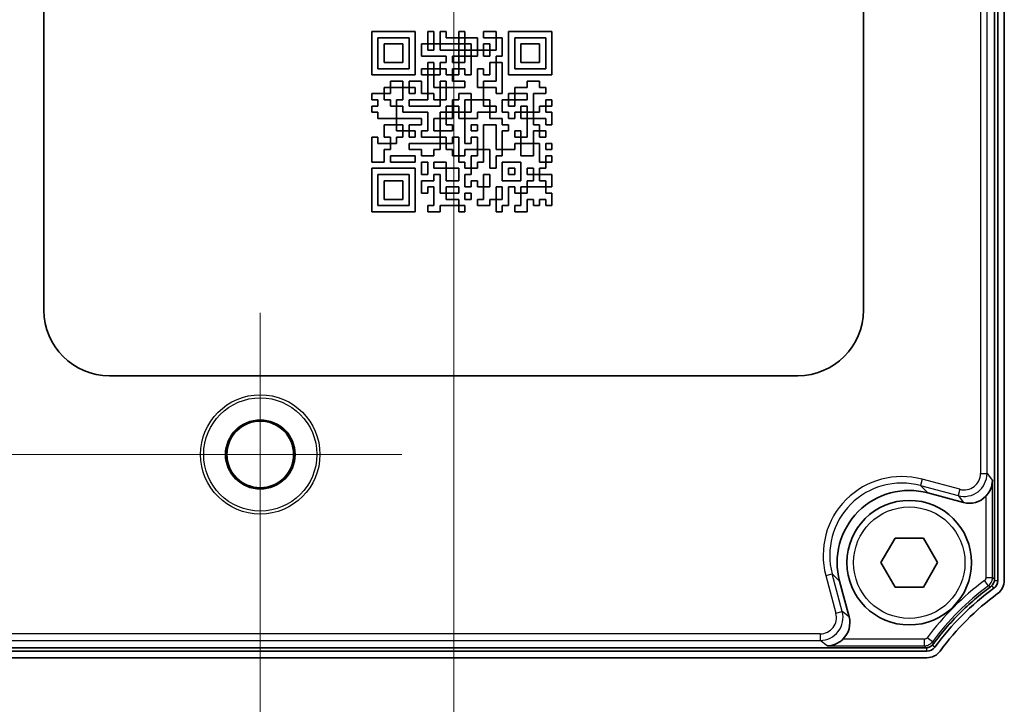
# Model space of a CAD drawing. Header units: millimetres. Extents: x 0 to 420, y 0 to 297.
# Tile 10 of 33: x 170 to 200, y 119 to 140. Entities that reach past the tile are written whole.
import ezdxf

# ---------------------------------------------------------------- set-up
doc = ezdxf.new("R2010")
doc.units = ezdxf.units.MM
for name, color, linetype, lineweight in [('Bemaßung (ISO)', 7, 'Continuous', 18), ('Mittelpunktmarkierung (ISO)', 7, 'Continuous', 18), ('Sichtbar (ISO)', 7, 'Continuous', 35), ('Sichtbar schmal (ISO)', 7, 'Continuous', 25)]:
    doc.layers.add(name, color=color, linetype=linetype, lineweight=lineweight)
doc.styles.add('Notiztext (DIN)', font='isocpeur.ttf')
doc.dimstyles.new('Standard (DIN)', dxfattribs={"dimtxt": 3.5, "dimasz": 2.5, "dimexe": 1, "dimexo": 0, "dimgap": 0.7, "dimtad": 1, "dimtoh": 1, "dimrnd": 1e-08, "dimtxsty": 'Notiztext (DIN)', "dimcen": 0.09, "dimdle": 10, "dimclrd": 256, "dimclre": 256, "dimclrt": 256, "dimazin": 2, "dimtfac": 0.514286, "dimtdec": 4, "dimtmove": 0, "dimatfit": 3, "dimfxl": 1, "dimtolj": 1, "dimlwd": -1, "dimlwe": -1, "dimarcsym": 0})

# ---------------------------------------------------------------- blocks, each defined once
blk = doc.blocks.new('*D27')
at = {"layer": 'Bemaßung (ISO)', "transparency": 16777216}
for p, q in [((129.447, 129.373), (129.447, 131.873)), ((177.676, 126.873), (128.447, 126.873)), ((129.447, 126.873), (129.447, 120.673)), ((146.735, 120.673), (128.447, 120.673)), ((129.447, 118.173), (129.447, 94.829))]:
    blk.add_line(p, q, dxfattribs=at)
for points in [[(129.031, 129.373), (129.864, 129.373), (129.447, 126.873)], [(129.031, 118.173), (129.864, 118.173), (129.447, 120.673)]]:
    blk.add_solid(points, dxfattribs=at)
at = {"layer": 'Defpoints', "color": 0, "transparency": 16777216}
for p in [(129.447, 126.873), (177.676, 126.873), (146.735, 120.673)]:
    blk.add_point(p, dxfattribs=at)
at = {"layer": 'Bemaßung (ISO)', "transparency": 16777216, "insert": (124.547, 95.529), "char_height": 3.5, "attachment_point": 1, "rotation": 90, "style": 'Notiztext (DIN)'}
blk.add_mtext('\\A1;6,2', dxfattribs=at)
blk = doc.blocks.new('*D33')
at = {"layer": 'Bemaßung (ISO)', "transparency": 16777216}
for p, q in [((183.576, 172.373), (80.447, 172.373)), ((81.447, 123.173), (81.447, 169.873)), ((146.735, 120.673), (80.447, 120.673))]:
    blk.add_line(p, q, dxfattribs=at)
for points in [[(81.031, 169.873), (81.864, 169.873), (81.447, 172.373)], [(81.031, 123.173), (81.864, 123.173), (81.447, 120.673)]]:
    blk.add_solid(points, dxfattribs=at)
at = {"layer": 'Defpoints', "color": 0, "transparency": 16777216}
for p in [(81.447, 172.373), (183.576, 172.373), (146.735, 120.673)]:
    blk.add_point(p, dxfattribs=at)
at = {"layer": 'Bemaßung (ISO)', "transparency": 16777216, "insert": (76.547, 142.926), "char_height": 3.5, "attachment_point": 1, "rotation": 90, "style": 'Notiztext (DIN)'}
blk.add_mtext('\\A1;51,7', dxfattribs=at)
blk = doc.blocks.new('*D37')
at = {"layer": 'Bemaßung (ISO)', "transparency": 16777216}
for p, q in [((177.676, 126.873), (177.676, 85.373)), ((144.376, 123.033), (144.376, 85.373)), ((146.876, 86.373), (175.176, 86.373))]:
    blk.add_line(p, q, dxfattribs=at)
for points in [[(146.876, 86.79), (146.876, 85.957), (144.376, 86.373)], [(175.176, 86.79), (175.176, 85.957), (177.676, 86.373)]]:
    blk.add_solid(points, dxfattribs=at)
at = {"layer": 'Defpoints', "color": 0, "transparency": 16777216}
for p in [(177.676, 126.873), (144.376, 123.033), (177.676, 86.373)]:
    blk.add_point(p, dxfattribs=at)
at = {"layer": 'Bemaßung (ISO)', "transparency": 16777216, "insert": (157.088, 91.273), "char_height": 3.5, "attachment_point": 1, "style": 'Notiztext (DIN)'}
blk.add_mtext('\\A1;33,3', dxfattribs=at)
blk = doc.blocks.new('*D38')
at = {"layer": 'Bemaßung (ISO)', "transparency": 16777216}
for p, q in [((183.576, 172.373), (183.576, 77.373)), ((144.376, 123.033), (144.376, 77.373)), ((146.876, 78.373), (181.076, 78.373))]:
    blk.add_line(p, q, dxfattribs=at)
for points in [[(146.876, 78.79), (146.876, 77.957), (144.376, 78.373)], [(181.076, 78.79), (181.076, 77.957), (183.576, 78.373)]]:
    blk.add_solid(points, dxfattribs=at)
at = {"layer": 'Defpoints', "color": 0, "transparency": 16777216}
for p in [(183.576, 172.373), (144.376, 123.033), (183.576, 78.373)]:
    blk.add_point(p, dxfattribs=at)
at = {"layer": 'Bemaßung (ISO)', "transparency": 16777216, "insert": (160.038, 83.273), "char_height": 3.5, "attachment_point": 1, "style": 'Notiztext (DIN)'}
blk.add_mtext('\\A1;39,2', dxfattribs=at)

msp = doc.modelspace()

# ---------------------------------------------------------------- linework, layer by layer
at = {"layer": 'Mittelpunktmarkierung (ISO)', "linetype": 'Continuous'}
for p, q in [((177.6757, 131.1933), (177.6757, 122.5532)), ((181.9957, 126.8733), (173.3556, 126.8733))]:
    msp.add_line(p, q, dxfattribs=at)
at = {"layer": 'Sichtbar (ISO)'}
for p, q in [((200.1757, 180.314), (200.1757, 123.0325)), ((200.3757, 123.0325), (200.3757, 180.314)), ((171.0757, 131.2733), (171.0757, 152.2733)), ((196.0757, 152.2733), (196.0757, 131.2733)), ((181.0757, 139.7733), (182.4033, 139.7733)), ((181.0757, 138.4457), (181.0757, 139.7733)), ((182.4033, 139.7733), (182.4033, 138.4457)), ((182.7826, 139.3939), (182.7826, 139.7733)), ((182.7826, 139.7733), (182.9722, 139.7733)), ((182.9722, 139.7733), (182.9722, 139.3939)), ((183.1619, 139.7733), (183.3515, 139.7733)), ((183.1619, 139.3939), (183.1619, 139.7733)), ((183.3515, 139.7733), (183.3515, 139.5836)), ((183.7308, 139.7733), (183.9205, 139.7733)), ((183.7308, 139.5836), (183.7308, 139.7733)), ((183.9205, 139.7733), (183.9205, 139.5836)), ((184.4895, 139.5836), (184.4895, 139.7733)), ((184.4895, 139.7733), (184.8688, 139.7733)), ((184.8688, 139.7733), (184.8688, 139.5836)), ((185.2481, 138.4457), (185.2481, 139.7733)), ((185.2481, 139.7733), (186.5757, 139.7733)), ((186.5757, 139.7733), (186.5757, 138.4457)), ((181.2653, 139.5836), (181.2653, 138.6353)), ((182.2136, 139.5836), (181.2653, 139.5836)), ((181.455, 139.3939), (182.0239, 139.3939)), ((181.455, 138.825), (181.455, 139.3939)), ((182.0239, 139.3939), (182.0239, 138.825)), ((182.2136, 138.6353), (182.2136, 139.5836)), ((182.5929, 139.0146), (182.5929, 139.3939)), ((182.5929, 139.3939), (182.7826, 139.3939)), ((182.7826, 139.3939), (182.7826, 139.2043)), ((182.9722, 139.3939), (182.7826, 139.3939)), ((182.9722, 139.2043), (182.9722, 139.3939)), ((182.9722, 139.3939), (183.1619, 139.3939)), ((183.1619, 139.3939), (183.1619, 139.2043)), ((183.7308, 139.3939), (183.1619, 139.3939)), ((183.3515, 139.5836), (183.7308, 139.5836)), ((183.7308, 139.5836), (183.7308, 139.3939)), ((183.9205, 139.5836), (183.7308, 139.5836)), ((183.7308, 139.3939), (183.9205, 139.3939)), ((183.7308, 139.2043), (183.7308, 139.3939)), ((183.9205, 139.3939), (183.9205, 139.5836)), ((183.9205, 139.5836), (184.2998, 139.5836)), ((184.1102, 139.3939), (183.9205, 139.3939)), ((183.9205, 139.3939), (183.9205, 139.2043)), ((184.1102, 139.2043), (184.1102, 139.3939)), ((184.2998, 139.5836), (184.2998, 139.2043)), ((184.8688, 139.5836), (184.4895, 139.5836)), ((184.4895, 139.2043), (184.4895, 139.3939)), ((184.4895, 139.3939), (184.6791, 139.3939)), ((184.6791, 139.3939), (184.6791, 139.2043)), ((184.8688, 139.2043), (184.8688, 139.5836)), ((184.8688, 139.5836), (185.0584, 139.5836)), ((185.0584, 139.5836), (185.0584, 139.0146)), ((186.386, 139.5836), (185.4377, 139.5836)), ((185.4377, 139.5836), (185.4377, 138.6353)), ((185.6274, 138.825), (185.6274, 139.3939)), ((185.6274, 139.3939), (186.1964, 139.3939)), ((186.1964, 139.3939), (186.1964, 138.825)), ((186.386, 138.6353), (186.386, 139.5836)), ((182.7826, 139.2043), (182.9722, 139.2043)), ((183.1619, 139.2043), (183.7308, 139.2043)), ((183.9205, 139.2043), (183.7308, 139.2043)), ((183.7308, 139.2043), (183.7308, 139.0146)), ((183.9205, 139.0146), (183.9205, 139.2043)), ((183.9205, 139.2043), (184.1102, 139.2043)), ((184.1102, 139.2043), (184.1102, 139.0146)), ((184.2998, 139.2043), (184.1102, 139.2043)), ((184.2998, 139.0146), (184.2998, 139.2043)), ((184.2998, 139.2043), (184.4895, 139.2043)), ((184.4895, 139.2043), (184.4895, 139.0146)), ((184.6791, 139.2043), (184.4895, 139.2043)), ((184.6791, 139.0146), (184.6791, 139.2043)), ((184.6791, 139.2043), (184.8688, 139.2043)), ((182.0239, 138.825), (181.455, 138.825)), ((183.3515, 139.0146), (182.5929, 139.0146)), ((182.7826, 138.825), (182.9722, 138.825)), ((182.7826, 138.6353), (182.7826, 138.825)), ((182.9722, 138.825), (182.9722, 138.6353)), ((183.1619, 138.825), (183.3515, 138.825)), ((183.1619, 138.6353), (183.1619, 138.825)), ((183.3515, 138.825), (183.3515, 139.0146)), ((183.7308, 139.0146), (183.5412, 139.0146)), ((183.5412, 139.0146), (183.5412, 138.825)), ((183.5412, 138.825), (183.7308, 138.825)), ((183.7308, 139.0146), (183.9205, 139.0146)), ((183.7308, 138.825), (183.7308, 139.0146)), ((183.7308, 138.825), (183.7308, 138.6353)), ((183.9205, 138.825), (183.7308, 138.825)), ((183.9205, 139.0146), (183.9205, 138.825)), ((184.1102, 139.0146), (183.9205, 139.0146)), ((184.1102, 139.0146), (184.2998, 139.0146)), ((184.1102, 138.4457), (184.1102, 139.0146)), ((184.4895, 139.0146), (184.6791, 139.0146)), ((184.8688, 138.825), (184.6791, 138.825)), ((184.6791, 138.825), (184.6791, 138.4457)), ((185.0584, 139.0146), (184.8688, 139.0146)), ((184.8688, 139.0146), (184.8688, 138.825)), ((184.8688, 138.256), (184.8688, 138.825)), ((184.8688, 138.825), (185.0584, 138.825)), ((185.0584, 138.825), (185.0584, 137.8767)), ((186.1964, 138.825), (185.6274, 138.825)), ((181.2653, 138.6353), (182.2136, 138.6353)), ((182.5929, 138.6353), (182.7826, 138.6353)), ((182.5929, 138.4457), (182.5929, 138.6353)), ((182.7826, 138.6353), (182.7826, 138.4457)), ((182.9722, 138.6353), (182.7826, 138.6353)), ((182.9722, 138.4457), (182.9722, 138.6353)), ((182.9722, 138.6353), (183.1619, 138.6353)), ((183.1619, 138.6353), (183.1619, 138.4457)), ((183.3515, 138.6353), (183.1619, 138.6353)), ((183.3515, 138.4457), (183.3515, 138.6353)), ((183.5412, 138.6353), (183.5412, 138.4457)), ((183.7308, 138.6353), (183.5412, 138.6353)), ((183.7308, 138.6353), (183.9205, 138.6353)), ((183.7308, 138.4457), (183.7308, 138.6353)), ((183.9205, 138.6353), (183.9205, 138.4457)), ((184.4895, 138.6353), (184.2998, 138.6353)), ((184.2998, 138.6353), (184.2998, 138.0664)), ((184.4895, 138.4457), (184.4895, 138.6353)), ((185.4377, 138.6353), (186.386, 138.6353)), ((182.4033, 138.4457), (181.0757, 138.4457)), ((181.6446, 138.256), (182.0239, 138.256)), ((181.6446, 138.0664), (181.6446, 138.256)), ((182.0239, 138.256), (182.0239, 138.0664)), ((182.2136, 138.256), (182.5929, 138.256)), ((182.2136, 138.0664), (182.2136, 138.256)), ((182.7826, 138.4457), (182.5929, 138.4457)), ((182.5929, 138.256), (182.5929, 137.8767)), ((182.7826, 138.4457), (182.9722, 138.4457)), ((182.7826, 137.8767), (182.7826, 138.4457)), ((182.9722, 138.4457), (182.9722, 138.0664)), ((183.1619, 138.4457), (182.9722, 138.4457)), ((183.1619, 138.0664), (183.1619, 138.256)), ((183.1619, 138.256), (183.3515, 138.256)), ((183.5412, 138.4457), (183.3515, 138.4457)), ((183.3515, 138.256), (183.3515, 138.0664)), ((183.5412, 138.256), (183.5412, 138.4457)), ((183.5412, 138.4457), (183.7308, 138.4457)), ((183.9205, 138.256), (183.5412, 138.256)), ((183.9205, 138.4457), (184.1102, 138.4457)), ((183.9205, 138.0664), (183.9205, 138.256)), ((184.6791, 138.4457), (184.4895, 138.4457)), ((184.4895, 138.0664), (184.4895, 138.256)), ((184.4895, 138.256), (184.8688, 138.256)), ((186.5757, 138.4457), (185.2481, 138.4457)), ((185.817, 138.256), (186.1964, 138.256)), ((185.817, 138.0664), (185.817, 138.256)), ((186.1964, 138.256), (186.1964, 138.0664)), ((181.455, 138.0664), (181.6446, 138.0664)), ((181.455, 137.8767), (181.455, 138.0664)), ((182.0239, 138.0664), (181.6446, 138.0664)), ((181.6446, 138.0664), (181.6446, 137.8767)), ((182.0239, 137.6871), (182.0239, 138.0664)), ((182.0239, 138.0664), (182.2136, 138.0664)), ((182.2136, 138.0664), (182.2136, 137.8767)), ((182.4033, 138.0664), (182.2136, 138.0664)), ((182.4033, 137.8767), (182.4033, 138.0664)), ((182.9722, 138.0664), (183.1619, 138.0664)), ((183.1619, 138.0664), (183.1619, 137.6871)), ((183.3515, 138.0664), (183.1619, 138.0664)), ((183.3515, 137.6871), (183.3515, 138.0664)), ((183.3515, 138.0664), (183.9205, 138.0664)), ((184.2998, 138.0664), (184.4895, 138.0664)), ((184.8688, 138.0664), (184.4895, 138.0664)), ((184.4895, 138.0664), (184.4895, 137.6871)), ((184.8688, 137.8767), (184.8688, 138.0664)), ((185.4377, 137.8767), (185.4377, 138.0664)), ((185.4377, 138.0664), (185.817, 138.0664)), ((186.1964, 138.0664), (186.386, 138.0664)), ((186.386, 138.0664), (186.386, 137.8767)), ((181.0757, 137.8767), (181.455, 137.8767)), ((181.0757, 137.6871), (181.0757, 137.8767)), ((181.2653, 137.6871), (181.0757, 137.6871)), ((181.2653, 137.4974), (181.2653, 137.6871)), ((181.455, 137.8767), (181.455, 137.6871)), ((181.6446, 137.8767), (181.455, 137.8767)), ((181.455, 137.6871), (181.6446, 137.6871)), ((181.6446, 137.6871), (181.6446, 137.4974)), ((181.8343, 137.6871), (182.0239, 137.6871)), ((181.8343, 137.4974), (181.8343, 137.6871)), ((182.2136, 137.8767), (182.4033, 137.8767)), ((182.7826, 137.6871), (182.2136, 137.6871)), ((182.2136, 137.6871), (182.2136, 137.4974)), ((182.5929, 137.8767), (182.7826, 137.8767)), ((182.9722, 137.8767), (182.7826, 137.8767)), ((182.7826, 137.8767), (182.7826, 137.6871)), ((182.9722, 137.6871), (182.9722, 137.8767)), ((183.1619, 137.6871), (182.9722, 137.6871)), ((183.1619, 137.6871), (183.3515, 137.6871)), ((183.1619, 137.4974), (183.1619, 137.6871)), ((183.7308, 137.6871), (183.5412, 137.6871)), ((183.5412, 137.6871), (183.5412, 137.4974)), ((184.1102, 137.8767), (183.7308, 137.8767)), ((183.7308, 137.8767), (183.7308, 137.6871)), ((183.9205, 137.3077), (183.9205, 137.6871)), ((183.9205, 137.6871), (184.1102, 137.6871)), ((184.1102, 137.6871), (184.1102, 137.8767)), ((184.4895, 137.6871), (184.1102, 137.6871)), ((184.1102, 137.6871), (184.1102, 137.3077)), ((184.4895, 137.4974), (184.4895, 137.6871)), ((184.4895, 137.6871), (184.6791, 137.6871)), ((184.6791, 137.6871), (184.6791, 137.4974)), ((185.0584, 137.8767), (184.8688, 137.8767)), ((185.0584, 137.3077), (185.0584, 137.6871)), ((185.0584, 137.6871), (185.2481, 137.6871)), ((185.2481, 137.8767), (185.4377, 137.8767)), ((185.2481, 137.6871), (185.2481, 137.8767)), ((185.4377, 137.6871), (185.2481, 137.6871)), ((185.2481, 137.6871), (185.2481, 137.4974)), ((185.4377, 137.8767), (185.4377, 137.6871)), ((185.817, 137.8767), (185.4377, 137.8767)), ((185.4377, 137.4974), (185.4377, 137.6871)), ((185.4377, 137.6871), (185.817, 137.6871)), ((185.817, 137.6871), (185.817, 137.8767)), ((186.0067, 137.8767), (186.0067, 137.3077)), ((186.386, 137.8767), (186.0067, 137.8767)), ((186.386, 137.6871), (186.5757, 137.6871)), ((186.386, 137.4974), (186.386, 137.6871)), ((186.5757, 137.6871), (186.5757, 137.4974)), ((181.0757, 137.4974), (181.2653, 137.4974)), ((181.0757, 137.3077), (181.0757, 137.4974)), ((181.2653, 137.3077), (181.0757, 137.3077)), ((181.2653, 137.1181), (181.2653, 137.3077)), ((181.6446, 137.4974), (181.8343, 137.4974)), ((181.8343, 137.4974), (181.8343, 137.1181)), ((182.0239, 137.4974), (181.8343, 137.4974)), ((182.0239, 137.3077), (182.0239, 137.4974)), ((182.7826, 137.3077), (182.0239, 137.3077)), ((182.2136, 137.4974), (183.1619, 137.4974)), ((182.7826, 136.7388), (182.7826, 137.3077)), ((183.1619, 137.3077), (183.1619, 137.1181)), ((183.3515, 137.3077), (183.1619, 137.3077)), ((183.5412, 137.4974), (183.3515, 137.4974)), ((183.3515, 137.4974), (183.3515, 137.3077)), ((183.3515, 137.3077), (183.5412, 137.3077)), ((183.3515, 137.1181), (183.3515, 137.3077)), ((183.5412, 137.4974), (183.7308, 137.4974)), ((183.5412, 137.3077), (183.5412, 137.4974)), ((183.5412, 137.3077), (183.5412, 137.1181)), ((183.7308, 137.3077), (183.5412, 137.3077)), ((183.7308, 137.4974), (183.7308, 137.3077)), ((183.7308, 137.3077), (183.9205, 137.3077)), ((183.7308, 137.1181), (183.7308, 137.3077)), ((183.9205, 137.3077), (183.9205, 137.1181)), ((184.1102, 137.3077), (183.9205, 137.3077)), ((184.2998, 137.3077), (184.6791, 137.3077)), ((184.2998, 137.1181), (184.2998, 137.3077)), ((184.6791, 137.4974), (184.4895, 137.4974)), ((184.6791, 137.3077), (184.6791, 137.4974)), ((184.6791, 137.4974), (184.8688, 137.4974)), ((184.6791, 137.3077), (184.6791, 137.1181)), ((184.8688, 137.3077), (184.6791, 137.3077)), ((184.8688, 137.4974), (184.8688, 137.3077)), ((185.2481, 137.3077), (185.0584, 137.3077)), ((185.2481, 137.4974), (185.4377, 137.4974)), ((185.2481, 137.1181), (185.2481, 137.3077)), ((185.4377, 137.3077), (185.4377, 137.1181)), ((185.6274, 137.3077), (185.4377, 137.3077)), ((185.817, 137.4974), (185.6274, 137.4974)), ((185.6274, 137.4974), (185.6274, 137.3077)), ((185.6274, 137.3077), (185.817, 137.3077)), ((185.6274, 137.1181), (185.6274, 137.3077)), ((185.817, 137.3077), (185.817, 137.4974)), ((186.0067, 137.3077), (185.817, 137.3077)), ((185.817, 137.3077), (185.817, 137.1181)), ((186.0067, 137.1181), (186.0067, 137.3077)), ((186.0067, 137.3077), (186.1964, 137.3077)), ((186.1964, 137.4974), (186.386, 137.4974)), ((186.1964, 137.3077), (186.1964, 137.4974)), ((186.386, 137.4974), (186.386, 137.3077)), ((186.5757, 137.4974), (186.386, 137.4974)), ((186.386, 137.3077), (186.5757, 137.3077)), ((186.5757, 137.3077), (186.5757, 136.9284)), ((181.8343, 137.1181), (181.2653, 137.1181)), ((181.8343, 137.1181), (182.5929, 137.1181)), ((181.8343, 136.9284), (181.8343, 137.1181)), ((182.5929, 137.1181), (182.5929, 136.9284)), ((182.9722, 137.1181), (182.9722, 136.7388)), ((183.1619, 137.1181), (182.9722, 137.1181)), ((183.1619, 136.7388), (183.1619, 137.1181)), ((183.1619, 137.1181), (183.3515, 137.1181)), ((183.3515, 137.1181), (183.3515, 136.9284)), ((183.5412, 137.1181), (183.3515, 137.1181)), ((183.9205, 137.1181), (183.7308, 137.1181)), ((183.9205, 136.3595), (183.9205, 137.1181)), ((183.9205, 137.1181), (184.2998, 137.1181)), ((184.6791, 137.1181), (185.0584, 137.1181)), ((185.0584, 137.1181), (185.0584, 136.9284)), ((185.4377, 137.1181), (185.2481, 137.1181)), ((185.817, 137.1181), (185.6274, 137.1181)), ((185.817, 137.1181), (186.0067, 137.1181)), ((185.817, 136.5491), (185.817, 137.1181)), ((186.0067, 137.1181), (186.0067, 136.9284)), ((186.386, 137.1181), (186.0067, 137.1181)), ((186.386, 136.9284), (186.386, 137.1181)), ((181.455, 136.5491), (181.455, 136.9284)), ((181.455, 136.9284), (181.8343, 136.9284)), ((182.0239, 136.9284), (181.8343, 136.9284)), ((181.8343, 136.9284), (181.8343, 136.7388)), ((181.8343, 136.7388), (182.0239, 136.7388)), ((182.0239, 136.7388), (182.0239, 136.9284)), ((182.0239, 136.7388), (182.0239, 136.5491)), ((182.2136, 136.7388), (182.0239, 136.7388)), ((182.5929, 136.9284), (182.2136, 136.9284)), ((182.2136, 136.9284), (182.2136, 136.7388)), ((182.2136, 136.7388), (182.4033, 136.7388)), ((182.2136, 136.5491), (182.2136, 136.7388)), ((182.4033, 136.7388), (182.4033, 136.5491)), ((182.5929, 136.5491), (182.5929, 136.7388)), ((182.5929, 136.7388), (182.7826, 136.7388)), ((182.9722, 136.7388), (183.1619, 136.7388)), ((183.1619, 136.7388), (183.1619, 136.5491)), ((183.5412, 136.7388), (183.1619, 136.7388)), ((183.3515, 136.9284), (183.5412, 136.9284)), ((183.5412, 136.9284), (183.5412, 136.7388)), ((184.2998, 136.9284), (184.1102, 136.9284)), ((184.1102, 136.9284), (184.1102, 136.7388)), ((184.1102, 136.7388), (184.2998, 136.7388)), ((184.2998, 136.7388), (184.2998, 136.9284)), ((184.8688, 136.9284), (184.4895, 136.9284)), ((184.4895, 136.9284), (184.4895, 136.1698)), ((184.8688, 136.1698), (184.8688, 136.9284)), ((185.0584, 136.9284), (185.2481, 136.9284)), ((185.0584, 136.7388), (185.0584, 136.1698)), ((185.2481, 136.7388), (185.0584, 136.7388)), ((185.2481, 136.9284), (185.2481, 136.7388)), ((185.4377, 136.7388), (185.6274, 136.7388)), ((185.4377, 136.5491), (185.4377, 136.7388)), ((185.6274, 136.7388), (185.6274, 136.5491)), ((186.0067, 136.9284), (186.1964, 136.9284)), ((186.0067, 136.7388), (186.0067, 136.3595)), ((186.1964, 136.7388), (186.0067, 136.7388)), ((186.1964, 136.9284), (186.1964, 136.7388)), ((186.1964, 136.7388), (186.386, 136.7388)), ((186.1964, 136.5491), (186.1964, 136.7388)), ((186.5757, 136.9284), (186.386, 136.9284)), ((186.386, 136.7388), (186.386, 136.5491)), ((181.0757, 135.7905), (181.0757, 136.5491)), ((181.0757, 136.5491), (181.2653, 136.5491)), ((181.2653, 136.5491), (181.2653, 136.3595)), ((181.6446, 136.5491), (181.455, 136.5491)), ((181.6446, 136.3595), (181.6446, 136.5491)), ((181.8343, 136.5491), (181.8343, 136.3595)), ((182.0239, 136.5491), (181.8343, 136.5491)), ((182.4033, 136.5491), (182.2136, 136.5491)), ((183.1619, 136.5491), (182.5929, 136.5491)), ((183.1619, 136.5491), (183.3515, 136.5491)), ((183.1619, 136.3595), (183.1619, 136.5491)), ((183.3515, 136.5491), (183.3515, 136.3595)), ((183.5412, 136.5491), (183.7308, 136.5491)), ((183.5412, 136.3595), (183.5412, 136.5491)), ((183.7308, 136.5491), (183.7308, 135.9802)), ((184.1102, 136.5491), (184.1102, 136.3595)), ((184.2998, 136.5491), (184.1102, 136.5491)), ((184.2998, 136.1698), (184.2998, 136.5491)), ((185.6274, 136.5491), (185.4377, 136.5491)), ((185.6274, 136.5491), (185.817, 136.5491)), ((185.6274, 136.3595), (185.6274, 136.5491)), ((186.386, 136.5491), (186.1964, 136.5491)), ((181.2653, 136.3595), (181.6446, 136.3595)), ((181.455, 136.1698), (181.455, 135.7905)), ((181.6446, 136.1698), (181.455, 136.1698)), ((181.6446, 136.3595), (181.6446, 136.1698)), ((181.8343, 136.3595), (181.6446, 136.3595)), ((182.2136, 136.3595), (183.1619, 136.3595)), ((182.2136, 136.1698), (182.2136, 136.3595)), ((182.5929, 136.1698), (182.2136, 136.1698)), ((182.5929, 135.9802), (182.5929, 136.1698)), ((182.9722, 136.1698), (182.9722, 135.9802)), ((183.1619, 136.1698), (182.9722, 136.1698)), ((183.1619, 136.3595), (183.1619, 136.1698)), ((183.3515, 136.3595), (183.1619, 136.3595)), ((183.3515, 136.3595), (183.5412, 136.3595)), ((183.3515, 136.1698), (183.3515, 136.3595)), ((183.5412, 136.1698), (183.3515, 136.1698)), ((183.5412, 135.9802), (183.5412, 136.1698)), ((184.1102, 136.3595), (183.9205, 136.3595)), ((183.9205, 136.1698), (184.2998, 136.1698)), ((183.9205, 135.9802), (183.9205, 136.1698)), ((184.4895, 136.1698), (184.2998, 136.1698)), ((184.2998, 136.1698), (184.2998, 135.9802)), ((184.4895, 135.7905), (184.4895, 136.1698)), ((184.4895, 136.1698), (184.6791, 136.1698)), ((184.6791, 136.1698), (184.6791, 135.6008)), ((185.0584, 136.1698), (184.8688, 136.1698)), ((185.0584, 136.1698), (185.4377, 136.1698)), ((185.0584, 135.9802), (185.0584, 136.1698)), ((185.4377, 136.3595), (185.6274, 136.3595)), ((185.4377, 136.1698), (185.4377, 136.3595)), ((185.6274, 136.3595), (185.6274, 135.9802)), ((186.0067, 136.3595), (185.6274, 136.3595)), ((186.0067, 135.9802), (186.0067, 136.3595)), ((186.0067, 136.3595), (186.1964, 136.3595)), ((186.1964, 136.3595), (186.1964, 135.7905)), ((186.386, 136.3595), (186.5757, 136.3595)), ((186.386, 136.1698), (186.386, 136.3595)), ((186.5757, 136.1698), (186.386, 136.1698)), ((186.5757, 136.3595), (186.5757, 136.1698)), ((181.455, 135.7905), (181.0757, 135.7905)), ((181.6446, 135.9802), (182.4033, 135.9802)), ((181.6446, 135.7905), (181.6446, 135.9802)), ((182.4033, 135.7905), (181.6446, 135.7905)), ((182.4033, 135.9802), (182.4033, 135.7905)), ((182.9722, 135.9802), (182.5929, 135.9802)), ((182.5929, 135.4112), (182.5929, 135.7905)), ((182.5929, 135.7905), (182.7826, 135.7905)), ((182.7826, 135.7905), (182.7826, 135.4112)), ((182.9722, 135.7905), (183.3515, 135.7905)), ((182.9722, 135.6008), (182.9722, 135.7905)), ((183.3515, 135.7905), (183.3515, 135.6008)), ((183.7308, 135.9802), (183.5412, 135.9802)), ((183.7308, 135.9802), (183.9205, 135.9802)), ((183.7308, 135.7905), (183.7308, 135.9802)), ((183.9205, 135.7905), (183.7308, 135.7905)), ((183.9205, 135.6008), (183.9205, 135.7905)), ((184.2998, 135.9802), (184.1102, 135.9802)), ((184.1102, 135.9802), (184.1102, 135.6008)), ((184.2998, 135.7905), (184.4895, 135.7905)), ((184.2998, 135.6008), (184.2998, 135.7905)), ((184.8688, 135.6008), (184.8688, 135.9802)), ((184.8688, 135.9802), (185.0584, 135.9802)), ((185.6274, 135.7905), (185.0584, 135.7905)), ((185.0584, 135.7905), (185.0584, 135.2215)), ((185.6274, 135.9802), (186.0067, 135.9802)), ((185.6274, 135.2215), (185.6274, 135.7905)), ((186.1964, 135.7905), (186.386, 135.7905)), ((186.386, 135.9802), (186.5757, 135.9802)), ((186.386, 135.7905), (186.386, 135.9802)), ((186.386, 135.7905), (186.386, 135.6008)), ((186.5757, 135.7905), (186.386, 135.7905)), ((186.5757, 135.9802), (186.5757, 135.7905)), ((181.0757, 134.2733), (181.0757, 135.6008)), ((181.0757, 135.6008), (182.4033, 135.6008)), ((182.4033, 135.6008), (182.4033, 134.2733)), ((183.3515, 135.6008), (182.9722, 135.6008)), ((183.3515, 135.2215), (183.3515, 135.6008)), ((183.3515, 135.6008), (183.7308, 135.6008)), ((183.7308, 135.6008), (183.7308, 135.2215)), ((184.1102, 135.6008), (183.9205, 135.6008)), ((184.1102, 135.6008), (184.2998, 135.6008)), ((184.1102, 135.4112), (184.1102, 135.6008)), ((184.6791, 135.6008), (184.8688, 135.6008)), ((185.2481, 135.4112), (185.2481, 135.6008)), ((185.2481, 135.6008), (185.4377, 135.6008)), ((185.4377, 135.6008), (185.4377, 135.4112)), ((186.0067, 135.6008), (185.817, 135.6008)), ((185.817, 135.6008), (185.817, 135.4112)), ((186.0067, 135.4112), (186.0067, 135.6008)), ((186.1964, 135.6008), (186.1964, 135.4112)), ((186.386, 135.6008), (186.1964, 135.6008)), ((182.2136, 135.4112), (181.2653, 135.4112)), ((181.2653, 135.4112), (181.2653, 134.4629)), ((181.455, 135.2215), (182.0239, 135.2215)), ((181.455, 134.6526), (181.455, 135.2215)), ((182.0239, 135.2215), (182.0239, 134.6526)), ((182.2136, 134.4629), (182.2136, 135.4112)), ((182.7826, 135.4112), (182.5929, 135.4112)), ((182.5929, 134.8422), (182.5929, 135.2215)), ((182.5929, 135.2215), (182.9722, 135.2215)), ((182.9722, 135.4112), (183.1619, 135.4112)), ((182.9722, 135.2215), (182.9722, 135.4112)), ((183.1619, 135.4112), (183.1619, 134.8422)), ((183.7308, 135.2215), (183.3515, 135.2215)), ((183.9205, 135.0319), (183.9205, 135.4112)), ((183.9205, 135.4112), (184.1102, 135.4112)), ((184.1102, 135.2215), (184.1102, 135.0319)), ((184.2998, 135.2215), (184.1102, 135.2215)), ((184.2998, 135.0319), (184.2998, 135.2215)), ((184.6791, 135.4112), (184.4895, 135.4112)), ((184.4895, 135.4112), (184.4895, 135.0319)), ((184.6791, 135.0319), (184.6791, 135.4112)), ((185.0584, 135.2215), (185.6274, 135.2215)), ((185.4377, 135.4112), (185.2481, 135.4112)), ((185.817, 135.4112), (186.0067, 135.4112)), ((186.0067, 135.2215), (185.817, 135.2215)), ((185.817, 135.2215), (185.817, 135.0319)), ((186.1964, 135.4112), (186.0067, 135.4112)), ((186.0067, 135.4112), (186.0067, 135.2215)), ((186.1964, 135.2215), (186.1964, 135.4112)), ((186.1964, 135.4112), (186.5757, 135.4112)), ((186.386, 135.2215), (186.1964, 135.2215)), ((186.386, 135.0319), (186.386, 135.2215)), ((186.5757, 135.4112), (186.5757, 135.0319)), ((182.7826, 135.0319), (182.7826, 134.8422)), ((182.9722, 135.0319), (182.7826, 135.0319)), ((182.9722, 134.4629), (182.9722, 135.0319)), ((183.3515, 135.0319), (183.7308, 135.0319)), ((183.3515, 134.8422), (183.3515, 135.0319)), ((183.7308, 135.0319), (183.7308, 134.8422)), ((184.1102, 135.0319), (183.9205, 135.0319)), ((184.4895, 135.0319), (184.2998, 135.0319)), ((184.4895, 135.0319), (184.6791, 135.0319)), ((184.4895, 134.6526), (184.4895, 135.0319)), ((185.0584, 135.0319), (184.8688, 135.0319)), ((184.8688, 135.0319), (184.8688, 134.6526)), ((185.0584, 134.6526), (185.0584, 135.0319)), ((185.2481, 135.0319), (185.2481, 134.4629)), ((185.4377, 135.0319), (185.2481, 135.0319)), ((185.4377, 134.8422), (185.4377, 135.0319)), ((185.817, 135.0319), (185.6274, 135.0319)), ((185.6274, 135.0319), (185.6274, 134.8422)), ((185.817, 134.8422), (185.817, 135.0319)), ((185.817, 135.0319), (186.386, 135.0319)), ((186.386, 135.0319), (186.386, 134.8422)), ((186.5757, 135.0319), (186.386, 135.0319)), ((182.0239, 134.6526), (181.455, 134.6526)), ((182.7826, 134.8422), (182.5929, 134.8422)), ((183.1619, 134.8422), (183.3515, 134.8422)), ((183.3515, 134.8422), (183.3515, 134.6526)), ((183.7308, 134.8422), (183.3515, 134.8422)), ((183.3515, 134.6526), (183.7308, 134.6526)), ((183.7308, 134.6526), (183.7308, 134.4629)), ((183.9205, 134.8422), (184.1102, 134.8422)), ((183.9205, 134.6526), (183.9205, 134.8422)), ((184.1102, 134.6526), (183.9205, 134.6526)), ((184.1102, 134.8422), (184.1102, 134.6526)), ((184.2998, 134.6526), (184.4895, 134.6526)), ((184.2998, 134.4629), (184.2998, 134.6526)), ((184.6791, 134.6526), (184.6791, 134.4629)), ((184.8688, 134.6526), (184.6791, 134.6526)), ((184.8688, 134.6526), (185.0584, 134.6526)), ((184.8688, 134.2733), (184.8688, 134.6526)), ((185.6274, 134.8422), (185.4377, 134.8422)), ((185.6274, 134.8422), (185.817, 134.8422)), ((185.6274, 134.4629), (185.6274, 134.8422)), ((185.817, 134.6526), (185.817, 134.2733)), ((186.0067, 134.6526), (185.817, 134.6526)), ((186.0067, 134.4629), (186.0067, 134.6526)), ((186.1964, 134.6526), (186.1964, 134.4629)), ((186.386, 134.6526), (186.1964, 134.6526)), ((186.386, 134.8422), (186.5757, 134.8422)), ((186.386, 134.4629), (186.386, 134.6526)), ((186.5757, 134.8422), (186.5757, 134.4629)), ((181.2653, 134.4629), (182.2136, 134.4629)), ((182.7826, 134.4629), (182.9722, 134.4629)), ((182.7826, 134.2733), (182.7826, 134.4629)), ((183.1619, 134.4629), (183.1619, 134.2733)), ((183.7308, 134.4629), (183.1619, 134.4629)), ((183.7308, 134.4629), (183.9205, 134.4629)), ((183.7308, 134.2733), (183.7308, 134.4629)), ((183.9205, 134.4629), (183.9205, 134.2733)), ((184.6791, 134.4629), (184.2998, 134.4629)), ((185.0584, 134.4629), (185.0584, 134.2733)), ((185.2481, 134.4629), (185.0584, 134.4629)), ((185.4377, 134.4629), (185.6274, 134.4629)), ((185.4377, 134.2733), (185.4377, 134.4629)), ((186.1964, 134.4629), (186.0067, 134.4629)), ((186.5757, 134.4629), (186.386, 134.4629)), ((182.4033, 134.2733), (181.0757, 134.2733)), ((183.1619, 134.2733), (182.7826, 134.2733)), ((183.9205, 134.2733), (183.7308, 134.2733)), ((185.0584, 134.2733), (184.8688, 134.2733)), ((185.817, 134.2733), (185.4377, 134.2733)), ((194.0757, 129.2733), (173.0757, 129.2733)), ((199.1267, 125.4085), (198.0438, 125.6986)), ((196.6096, 123.5733), (197.0427, 124.3233)), ((197.0427, 124.3233), (197.9087, 124.3233)), ((197.9087, 124.3233), (198.3417, 123.5733)), ((197.0427, 122.8233), (196.6096, 123.5733)), ((198.3417, 123.5733), (197.9087, 122.8233)), ((195.3503, 123.0051), (195.6405, 121.9222)), ((197.9087, 122.8233), (197.0427, 122.8233)), ((198.0164, 120.8733), (146.7349, 120.8733)), ((146.7349, 120.6733), (198.0164, 120.6733))]:
    msp.add_line(p, q, dxfattribs=at)
for centre, radius in [((177.6757, 126.8733), 1.0172), ((197.4757, 123.5733), 1.9)]:
    msp.add_circle(centre, radius, dxfattribs=at)
for centre, radius, start, end in [((173.0757, 131.2733), 2, 180, 270), ((194.0757, 131.2733), 2, 270, 0), ((199.8757, 123.0325), 0.3, 306.20653, 0), ((199.8757, 123.0325), 0.5, 306.20653, 0), ((204.9557, 116.0933), 8.3, 126.20653, 143.79347), ((204.9557, 116.0933), 8.1, 126.20653, 143.79347), ((198.0164, 121.1733), 0.3, 270, 323.79347), ((198.0164, 121.1733), 0.5, 270, 323.79347)]:
    msp.add_arc(centre, radius, start, end, dxfattribs=at)
for centre, major_axis, ratio, start_param, end_param in [((197.4767, 123.5722), (-1.5578, 1.5578), 0.9986314, 5.236581, 7.3297896), ((199.3073, 126.085), (0.4265, -0.5559), 0.9990761, 5.3673339, 6.4345892), ((194.9639, 121.7416), (0.5559, -0.4265), 0.9990761, 6.1317814, 7.1990367)]:
    msp.add_ellipse(centre, major_axis=major_axis, ratio=ratio, start_param=start_param, end_param=end_param, dxfattribs=at)
for points, knots in [([(200.0757, 180.2689), (200.0757, 179.4713), (200.0757, 178.6863), (200.0757, 177.0943), (200.0757, 176.3004), (200.0757, 173.9171), (200.0757, 172.3278), (200.0757, 169.1497), (200.0757, 167.5611), (200.0757, 161.2062), (200.0757, 156.4396), (200.0757, 151.6733), (200.0757, 146.9069), (200.0757, 142.1411), (200.0757, 135.7851), (200.0757, 134.1959), (200.0757, 131.0195), (200.0757, 129.4341), (200.0757, 127.0449), (200.0757, 126.2454), (200.0757, 124.6592), (200.0757, 123.8765), (200.0757, 123.0776)], [-0.2377057, -0.2377057, -0.2377057, -0.2377057, 0, 0, 0.238669, 0.238669, 0.7153074, 0.7153074, 1.191948, 1.191948, 2.6218613, 2.6218613, 2.6218613, 4.0517746, 4.0517746, 4.5284152, 4.5284152, 5.0050536, 5.0050536, 5.2433708, 5.2433708, 5.4814284, 5.4814284, 5.4814284, 5.4814284]), ([(199.8128, 125.5998), (199.8435, 125.6318), (199.8711, 125.6662), (199.9207, 125.741), (199.9423, 125.7815), (199.9944, 125.9068), (200.0115, 125.9953), (200.0127, 126.0777)], [0.126506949, 0.126506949, 0.126506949, 0.126506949, 0.139839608, 0.139839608, 0.153925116, 0.153925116, 0.182096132, 0.182096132, 0.182096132, 0.182096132]), ([(200.0757, 123.0776), (200.0757, 123.0476), (200.0712, 123.0179), (200.0484, 122.9439), (200.0233, 122.9017), (199.9803, 122.8579), (199.97, 122.8487), (199.9591, 122.8403), (199.9571, 122.8387), (199.9552, 122.8373), (199.9532, 122.8358)], [5.4814284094, 5.4814284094, 5.4814284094, 5.4814284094, 5.4845617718, 5.4845617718, 5.4895751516, 5.4895751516, 5.4910233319, 5.4910233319, 5.4910233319, 5.4912815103, 5.4912815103, 5.4912815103, 5.4912815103]), ([(199.9532, 122.8358), (199.787, 122.7139), (199.6265, 122.5864), (199.3137, 122.3181), (199.162, 122.1775), (198.8703, 121.8857), (198.7303, 121.7346), (198.4625, 121.4224), (198.3352, 121.2621), (198.2131, 121.0957)], [5.49128151, 5.49128151, 5.49128151, 5.49128151, 5.55439271, 5.55439271, 5.61789448, 5.61789448, 5.68113807, 5.68113807, 5.74424927, 5.74424927, 5.74424927, 5.74424927]), ([(194.9712, 121.0362), (195.0537, 121.0374), (195.1422, 121.0546), (195.2674, 121.1067), (195.308, 121.1283), (195.3827, 121.1779), (195.4171, 121.2054), (195.4491, 121.2362)], [0, 0, 0, 0, 0.028171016, 0.028171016, 0.042256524, 0.042256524, 0.055589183, 0.055589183, 0.055589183, 0.055589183]), ([(198.2131, 121.0957), (198.1954, 121.0716), (198.1741, 121.0502), (198.1116, 121.0038), (198.0663, 120.9847), (198.0058, 120.9749), (197.9923, 120.9737), (197.9788, 120.9734), (197.9763, 120.9733), (197.9738, 120.9733), (197.9713, 120.9733)], [5.7442492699, 5.7442492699, 5.7442492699, 5.7442492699, 5.7473934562, 5.7473934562, 5.7524241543, 5.7524241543, 5.7538428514, 5.7538428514, 5.7538428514, 5.7541023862, 5.7541023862, 5.7541023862, 5.7541023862]), ([(197.9713, 120.9733), (197.2559, 120.9733), (196.555, 120.9733), (195.1352, 120.9733), (194.42, 120.9733), (192.2819, 120.9733), (190.8628, 120.9733), (188.0196, 120.9733), (186.5971, 120.9733), (180.9075, 120.9733), (176.6412, 120.9733), (167.5745, 120.9733), (162.7749, 120.9733), (155.6637, 120.9733), (153.3598, 120.9733), (150.3309, 120.9733), (149.6153, 120.9733), (148.1955, 120.9733), (147.495, 120.9733), (146.78, 120.9733)], [5.7541024, 5.7541024, 5.7541024, 5.7541024, 5.9672898, 5.9672898, 6.1804771, 6.1804771, 6.6071156, 6.6071156, 7.0337541, 7.0337541, 8.3137992, 8.3137992, 9.7537814, 9.7537814, 10.4468618, 10.4468618, 10.660179, 10.660179, 10.8732366, 10.8732366, 10.8732366, 10.8732366])]:
    msp.add_open_spline(points, degree=3, knots=knots, dxfattribs=at)
at = {"layer": 'Sichtbar schmal (ISO)'}
for p, q in [((199.8477, 126.2927), (199.8477, 157.6057)), ((199.6478, 156.2756), (199.6478, 126.2927)), ((199.6478, 126.2927), (199.8477, 126.2927)), ((199.8477, 126.2927), (200.0127, 126.0777)), ((197.8695, 126.1178), (197.8177, 125.9247)), ((198.0438, 125.6986), (197.8177, 125.9247)), ((197.8177, 125.9247), (198.9668, 125.6168)), ((199.0186, 125.8099), (197.8695, 126.1178)), ((200.0127, 123.1094), (200.0127, 126.0777)), ((199.0186, 125.8099), (198.9668, 125.6168)), ((198.9668, 125.6168), (199.1267, 125.4085)), ((199.8128, 125.5998), (199.8128, 123.1094)), ((194.9311, 123.1795), (195.1242, 123.2312)), ((194.9311, 123.1795), (195.239, 122.0303)), ((195.1242, 123.2312), (195.3503, 123.0051)), ((195.4321, 122.0821), (195.1242, 123.2312)), ((199.8911, 122.8683), (199.7722, 123.0291)), ((200.0127, 123.1094), (199.8128, 123.1094)), ((200.0529, 122.7905), (199.9936, 122.8715)), ((200.0723, 123.0325), (200.1757, 123.0325)), ((195.239, 122.0303), (195.4321, 122.0821)), ((195.6405, 121.9222), (195.4321, 122.0821)), ((194.7562, 121.4011), (149.9951, 121.4011)), ((194.7562, 121.4011), (194.7562, 121.2012)), ((149.9951, 121.2012), (194.7562, 121.2012)), ((194.9712, 121.0362), (194.7562, 121.2012)), ((197.9395, 121.2362), (195.4491, 121.2362)), ((197.9395, 121.0362), (197.9395, 121.2362)), ((198.1806, 121.1578), (198.0199, 121.2767)), ((194.9712, 121.0362), (197.9395, 121.0362)), ((198.0164, 120.8733), (198.0164, 120.9767)), ((198.2585, 120.996), (198.1775, 121.0553))]:
    msp.add_line(p, q, dxfattribs=at)
for centre, radius in [((177.6757, 126.8733), 1.82), ((177.6757, 126.8733), 1.7261), ((177.6757, 126.8733), 1.0619), ((177.6757, 126.8733), 1.0319), ((197.4757, 123.5733), 1.7)]:
    msp.add_circle(centre, radius, dxfattribs=at)
for radius in [8.3682, 8.1682]:
    msp.add_arc((204.748, 116.3009), radius, 126.48467, 143.51533, dxfattribs=at)
for centre, major_axis, ratio, start_param, end_param in [((197.2508, 123.7981), (-1.6994, 1.6994), 0.9986314, 5.236581, 7.3297896), ((199.1476, 126.2932), (0.4263, -0.5556), 0.9996036, 5.3673339, 7.1990367), ((199.1476, 126.2932), (0.3047, -0.397), 0.9990761, 5.3673339, 7.1990367), ((197.2508, 123.7981), (-1.5582, 1.5582), 0.9983831, 5.236581, 7.3297896), ((194.7557, 121.9013), (0.5556, -0.4263), 0.9996036, 5.3673339, 7.1990367), ((194.7557, 121.9013), (0.397, -0.3047), 0.9990761, 5.3673339, 7.1990367)]:
    msp.add_ellipse(centre, major_axis=major_axis, ratio=ratio, start_param=start_param, end_param=end_param, dxfattribs=at)
for points, knots in [([(199.8128, 123.1094), (199.8128, 123.103), (199.8121, 123.0965), (199.8088, 123.0798), (199.8052, 123.07), (199.7933, 123.0485), (199.7836, 123.0375), (199.7722, 123.0291)], [0, 0, 0, 0, 0.001936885, 0.001936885, 0.005035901, 0.005035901, 0.0092956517, 0.0092956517, 0.0092956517, 0.0092956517]), ([(199.8911, 122.8683), (199.9253, 122.8936), (199.9542, 122.9265), (199.9901, 122.9912), (200.0009, 123.0206), (200.0108, 123.0705), (200.0127, 123.0901), (200.0127, 123.1094)], [-0.0092956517, -0.0092956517, -0.0092956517, -0.0092956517, -0.005035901, -0.005035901, -0.001936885, -0.001936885, 0, 0, 0, 0]), ([(198.0199, 121.2767), (198.016, 121.2715), (198.0116, 121.2666), (197.9991, 121.2552), (197.9904, 121.2495), (197.968, 121.2393), (197.9537, 121.2362), (197.9395, 121.2362)], [0, 0, 0, 0, 0.0019368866, 0.0019368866, 0.0050359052, 0.0050359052, 0.0092956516, 0.0092956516, 0.0092956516, 0.0092956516]), ([(197.9395, 121.0362), (197.9821, 121.0363), (198.0249, 121.0455), (198.0921, 121.0761), (198.1184, 121.0934), (198.1559, 121.1277), (198.1691, 121.1423), (198.1806, 121.1578)], [-0.0092956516, -0.0092956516, -0.0092956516, -0.0092956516, -0.0050359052, -0.0050359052, -0.0019368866, -0.0019368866, 0, 0, 0, 0])]:
    msp.add_open_spline(points, degree=3, knots=knots, dxfattribs=at)
for points in [[(199.8911, 122.8683), (199.9118, 122.8575), (199.9325, 122.8467), (199.9532, 122.8358)], [(200.0757, 123.0776), (200.0547, 123.0882), (200.0337, 123.0988), (200.0127, 123.1094)], [(198.2131, 121.0957), (198.2023, 121.1164), (198.1914, 121.1371), (198.1806, 121.1578)], [(197.9395, 121.0362), (197.9501, 121.0152), (197.9607, 120.9943), (197.9713, 120.9733)]]:
    msp.add_open_spline(points, degree=3, dxfattribs=at)

# ---------------------------------------------------------------- dimensions: what is measured, and where the dimension line sits
at = {"layer": 'Bemaßung (ISO)'}
for base, p1, p2, angle, override, picture, middle in [((81.4472, 172.3733), (146.7349, 120.6733), (183.5757, 172.3733), 90, {"dimtoh": 0, "dimdec": 2, "dimtp": 0, "dimtm": 0, "dimtdec": 4, "dimtofl": 0, "dimatfit": 1}, '*D33', (81.4472, 146.5133)), ((183.5757, 78.3733), (144.3757, 123.0325), (183.5757, 172.3733), 180, {"dimtoh": 0, "dimdec": 2, "dimtp": 0, "dimtm": 0, "dimtdec": 4, "dimtofl": 0, "dimatfit": 1}, '*D38', (163.9757, 78.3733)), ((129.4472, 126.8733), (146.7349, 120.6733), (177.6757, 126.8733), 90, {"dimtoh": 0, "dimdec": 2, "dimtp": 0, "dimtm": 0, "dimtdec": 4, "dimtofl": 1, "dimatfit": 1}, '*D27', (129.4472, 98.2415)), ((177.6757, 86.3733), (144.3757, 123.0325), (177.6757, 126.8733), 180, {"dimtoh": 0, "dimdec": 2, "dimtp": 0, "dimtm": 0, "dimtdec": 4, "dimtofl": 0, "dimatfit": 1}, '*D37', (161.0257, 86.3733))]:
    dim = msp.add_linear_dim(base=base, p1=p1, p2=p2, angle=angle, dimstyle='Standard (DIN)', override=override, dxfattribs=at)
    dim.commit()
    dim.dimension.update_dxf_attribs({"geometry": picture, "text_midpoint": middle, "dimtype": 160})

doc.saveas('drawing.dxf')
